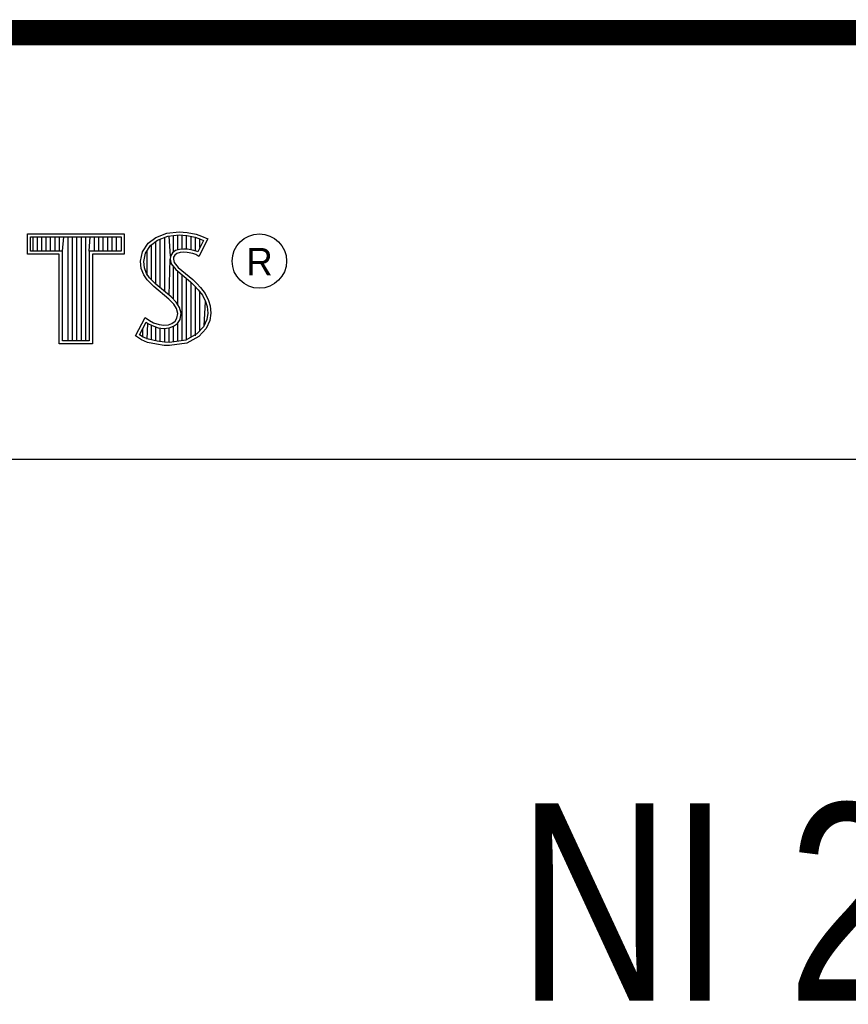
# Model space of a CAD drawing. Header units: inches. Extents: x 0.2 to 16.8, y 0.1 to 10.8.
# Tile 18 of 20: x 14.2 to 14.9, y 1.2 to 2. Entities that reach past the tile are written whole.
import ezdxf

# ---------------------------------------------------------------- set-up
doc = ezdxf.new("R2010")
doc.units = ezdxf.units.IN
doc.header["$LTSCALE"] = 0.935
doc.header["$MEASUREMENT"] = 0
doc.layers.get('0').update_dxf_attribs({"linetype": 'CONTINUOUS'})
doc.styles.get("Standard").update_dxf_attribs({"font": 'txt', "width": 0.8})

msp = doc.modelspace()

# ---------------------------------------------------------------- linework, layer by layer
at = {"color": 2, "linetype": 'CONTINUOUS'}
for p, q in [((13.06524, 1.96953), (16.74504, 1.96953)), ((14.22365, 1.81126), (14.30046, 1.81126)), ((14.22365, 1.79499), (14.22365, 1.81126)), ((14.22618, 1.80873), (14.29793, 1.80873)), ((14.22618, 1.79752), (14.22618, 1.80873)), ((14.22819, 1.79752), (14.22819, 1.80873)), ((14.23167, 1.79752), (14.23167, 1.80873)), ((14.23514, 1.79752), (14.23514, 1.80873)), ((14.23862, 1.79752), (14.23862, 1.80873)), ((14.24209, 1.79752), (14.24209, 1.80873)), ((14.24557, 1.79752), (14.24557, 1.80873)), ((14.24904, 1.79752), (14.24904, 1.80873)), ((14.25137, 1.79752), (14.25252, 1.80873)), ((14.25599, 1.72656), (14.25599, 1.80873)), ((14.25947, 1.72656), (14.25947, 1.80873)), ((14.26295, 1.72656), (14.26295, 1.80873)), ((14.26642, 1.72656), (14.26642, 1.80873)), ((14.2699, 1.72656), (14.2699, 1.80873)), ((14.27274, 1.79752), (14.27337, 1.80873)), ((14.27685, 1.79752), (14.27685, 1.80873)), ((14.28032, 1.79752), (14.28032, 1.80873)), ((14.2838, 1.79752), (14.2838, 1.80873)), ((14.28727, 1.79752), (14.28727, 1.80873)), ((14.29075, 1.79752), (14.29075, 1.80873)), ((14.29422, 1.79752), (14.29422, 1.80873)), ((14.29793, 1.80873), (14.29793, 1.79752)), ((14.30046, 1.81126), (14.30046, 1.79499)), ((14.3194, 1.80385), (14.32555, 1.80834)), ((14.32555, 1.80834), (14.33424, 1.81179)), ((14.32678, 1.80611), (14.33486, 1.80932)), ((14.33245, 1.76552), (14.33245, 1.80836)), ((14.33424, 1.81179), (14.34384, 1.81284)), ((14.33486, 1.80932), (14.34389, 1.81031)), ((14.33704, 1.7936), (14.33593, 1.80943)), ((14.33941, 1.7967), (14.33941, 1.80981)), ((14.34288, 1.79844), (14.34288, 1.81019)), ((14.34384, 1.81284), (14.35029, 1.81239)), ((14.34389, 1.81031), (14.34994, 1.80988)), ((14.34636, 1.79907), (14.34636, 1.81013)), ((14.34983, 1.79906), (14.34983, 1.80989)), ((14.34994, 1.80988), (14.35666, 1.80845)), ((14.35029, 1.81239), (14.35734, 1.81089)), ((14.35331, 1.79848), (14.35331, 1.80917)), ((14.35666, 1.80845), (14.36074, 1.80705)), ((14.35678, 1.79763), (14.35678, 1.80841)), ((14.35734, 1.81089), (14.36169, 1.80939)), ((14.36169, 1.80939), (14.36649, 1.80715)), ((14.31475, 1.79695), (14.3194, 1.80385)), ((14.31713, 1.79596), (14.32125, 1.80207)), ((14.32125, 1.80207), (14.32678, 1.80611)), ((14.32203, 1.77481), (14.32203, 1.80264)), ((14.3255, 1.77133), (14.3255, 1.80518)), ((14.32898, 1.76843), (14.32898, 1.80699)), ((14.36307, 1.80596), (14.35857, 1.79697)), ((14.36649, 1.80715), (14.35959, 1.79335)), ((14.36026, 1.80033), (14.36026, 1.80721)), ((14.36074, 1.80705), (14.36307, 1.80596)), ((14.24884, 1.79499), (14.22365, 1.79499)), ((14.25137, 1.79752), (14.22618, 1.79752)), ((14.24884, 1.72404), (14.24884, 1.79499)), ((14.25137, 1.72656), (14.25137, 1.79752)), ((14.29793, 1.79752), (14.27274, 1.79752)), ((14.27274, 1.79752), (14.27274, 1.72656)), ((14.30046, 1.79499), (14.27527, 1.79499)), ((14.27527, 1.79499), (14.27527, 1.72404)), ((14.31325, 1.78946), (14.31475, 1.79695)), ((14.3158, 1.78934), (14.31713, 1.79596)), ((14.31855, 1.77853), (14.31855, 1.79807)), ((14.33704, 1.7936), (14.33679, 1.7911)), ((14.33867, 1.79617), (14.33704, 1.7936)), ((14.34106, 1.7979), (14.33867, 1.79617)), ((14.33949, 1.79275), (14.33934, 1.79125)), ((14.34054, 1.7944), (14.33949, 1.79275)), ((14.34219, 1.7956), (14.34054, 1.7944)), ((14.34424, 1.79884), (14.34106, 1.7979)), ((14.34474, 1.79635), (14.34219, 1.7956)), ((14.34737, 1.79919), (14.34424, 1.79884)), ((14.34744, 1.79665), (14.34474, 1.79635)), ((14.35061, 1.79902), (14.34737, 1.79919)), ((14.35029, 1.7965), (14.34744, 1.79665)), ((14.35479, 1.7956), (14.35029, 1.7965)), ((14.35542, 1.79805), (14.35061, 1.79902)), ((14.35719, 1.79485), (14.35479, 1.7956)), ((14.35826, 1.79717), (14.35542, 1.79805)), ((14.35959, 1.79335), (14.35719, 1.79485)), ((14.35857, 1.79697), (14.35826, 1.79717)), ((14.31385, 1.78376), (14.31325, 1.78946)), ((14.31633, 1.78435), (14.3158, 1.78934)), ((14.33593, 1.76261), (14.33679, 1.7911)), ((14.33679, 1.7911), (14.33761, 1.78743)), ((14.33761, 1.78743), (14.34129, 1.78287)), ((14.33934, 1.79125), (14.33994, 1.78856)), ((14.33941, 1.75939), (14.33941, 1.7852)), ((14.33994, 1.78856), (14.34309, 1.78466)), ((14.3158, 1.77866), (14.31385, 1.78376)), ((14.3185, 1.77476), (14.3158, 1.77866)), ((14.31805, 1.77985), (14.31633, 1.78435)), ((14.32044, 1.77639), (14.31805, 1.77985)), ((14.34129, 1.78287), (14.35294, 1.77319)), ((14.34288, 1.75517), (14.34288, 1.78155)), ((14.34309, 1.78466), (14.35464, 1.77506)), ((14.34636, 1.72661), (14.34636, 1.77866)), ((14.32375, 1.76952), (14.3185, 1.77476)), ((14.32545, 1.77138), (14.32044, 1.77639)), ((14.33574, 1.75947), (14.32375, 1.76952)), ((14.33745, 1.76134), (14.32545, 1.77138)), ((14.34983, 1.72707), (14.34983, 1.77577)), ((14.35294, 1.77319), (14.35598, 1.77015)), ((14.35331, 1.7293), (14.35331, 1.77282)), ((14.35464, 1.77506), (14.35779, 1.77192)), ((14.35598, 1.77015), (14.35902, 1.76697)), ((14.35678, 1.7306), (14.35678, 1.76931)), ((14.35779, 1.77192), (14.36094, 1.76862)), ((14.35902, 1.76697), (14.36239, 1.76262)), ((14.36026, 1.73444), (14.36026, 1.76537)), ((14.36094, 1.76862), (14.36454, 1.76397)), ((14.36239, 1.76262), (14.36489, 1.75763)), ((14.36454, 1.76397), (14.36724, 1.75857)), ((14.33964, 1.75557), (14.33574, 1.75947)), ((14.34163, 1.75716), (14.33745, 1.76134)), ((14.34189, 1.75198), (14.33964, 1.75557)), ((14.34423, 1.75301), (14.34163, 1.75716)), ((14.36373, 1.73828), (14.36489, 1.75763)), ((14.36489, 1.75763), (14.36609, 1.75375)), ((14.36609, 1.75375), (14.3665, 1.74848)), ((14.36724, 1.75857), (14.36859, 1.75423)), ((14.36859, 1.75423), (14.36904, 1.74838)), ((14.34294, 1.74823), (14.34189, 1.75198)), ((14.34219, 1.74448), (14.34294, 1.74823)), ((14.34554, 1.74833), (14.34423, 1.75301)), ((14.34458, 1.74353), (14.34554, 1.74833)), ((14.3665, 1.74848), (14.3657, 1.7434)), ((14.36904, 1.74838), (14.36814, 1.74268)), ((14.3092, 1.73054), (14.317, 1.74493)), ((14.31252, 1.73136), (14.31784, 1.74119)), ((14.317, 1.74493), (14.3203, 1.74253)), ((14.31784, 1.74119), (14.31898, 1.74036)), ((14.31855, 1.72796), (14.31898, 1.74036)), ((14.31898, 1.74036), (14.32261, 1.73855)), ((14.3203, 1.74253), (14.3236, 1.74088)), ((14.32203, 1.72722), (14.32203, 1.73875)), ((14.32261, 1.73855), (14.32738, 1.7369)), ((14.3236, 1.74088), (14.32795, 1.73938)), ((14.32795, 1.73938), (14.33185, 1.73893)), ((14.33185, 1.73893), (14.33544, 1.73923)), ((14.33544, 1.73923), (14.33814, 1.74028)), ((14.33814, 1.74028), (14.34069, 1.74208)), ((14.33935, 1.73804), (14.34257, 1.74031)), ((14.33941, 1.7257), (14.33941, 1.73806)), ((14.34069, 1.74208), (14.34219, 1.74448)), ((14.34257, 1.74031), (14.34458, 1.74353)), ((14.34288, 1.72615), (14.34288, 1.74053)), ((14.3657, 1.7434), (14.36314, 1.73763)), ((14.36814, 1.74268), (14.36529, 1.73624)), ((14.31415, 1.72724), (14.3092, 1.73054)), ((14.31534, 1.72949), (14.31252, 1.73136)), ((14.31508, 1.72959), (14.31508, 1.73608)), ((14.3255, 1.72642), (14.3255, 1.73755)), ((14.32738, 1.7369), (14.3318, 1.73639)), ((14.32898, 1.7259), (14.32898, 1.73672)), ((14.3318, 1.73639), (14.33602, 1.73675)), ((14.33245, 1.72538), (14.33245, 1.73632)), ((14.33593, 1.72524), (14.33593, 1.73671)), ((14.33602, 1.73675), (14.33935, 1.73804)), ((14.35799, 1.73194), (14.34918, 1.72698)), ((14.36314, 1.73763), (14.35799, 1.73194)), ((14.36529, 1.73624), (14.35959, 1.72994)), ((14.27527, 1.72404), (14.24884, 1.72404)), ((14.27274, 1.72656), (14.25137, 1.72656)), ((14.31895, 1.72529), (14.31415, 1.72724)), ((14.31969, 1.72772), (14.31534, 1.72949)), ((14.326, 1.72379), (14.31895, 1.72529)), ((14.32645, 1.72628), (14.31969, 1.72772)), ((14.332, 1.72289), (14.326, 1.72379)), ((14.33223, 1.72541), (14.32645, 1.72628)), ((14.33634, 1.72274), (14.332, 1.72289)), ((14.33622, 1.72528), (14.33223, 1.72541)), ((14.34918, 1.72698), (14.33622, 1.72528)), ((14.34999, 1.72454), (14.33634, 1.72274)), ((14.35959, 1.72994), (14.34999, 1.72454)), ((13.06532, 1.63288), (16.75003, 1.63288))]:
    msp.add_line(p, q, dxfattribs=at)
at = {"color": 7, "linetype": 'CONTINUOUS', "const_width": 0.02}
msp.add_lwpolyline([(11.47181, 1.97017), (16.75, 1.97072)], dxfattribs=at)
at = {"color": 2, "linetype": 'CONTINUOUS'}
msp.add_circle((14.40744, 1.78964), 0.02154, dxfattribs=at)

# ---------------------------------------------------------------- texts
msp.add_text('R', height=0.02174, dxfattribs=at).set_placement((14.39705, 1.77824))
at = {"color": 7, "linetype": 'CONTINUOUS', "insert": (14.90514, 1.36034), "char_height": 0.15625, "width": 0.875, "attachment_point": 2}
msp.add_mtext('NI 2806\\P ', dxfattribs=at)

doc.saveas('drawing.dxf')
